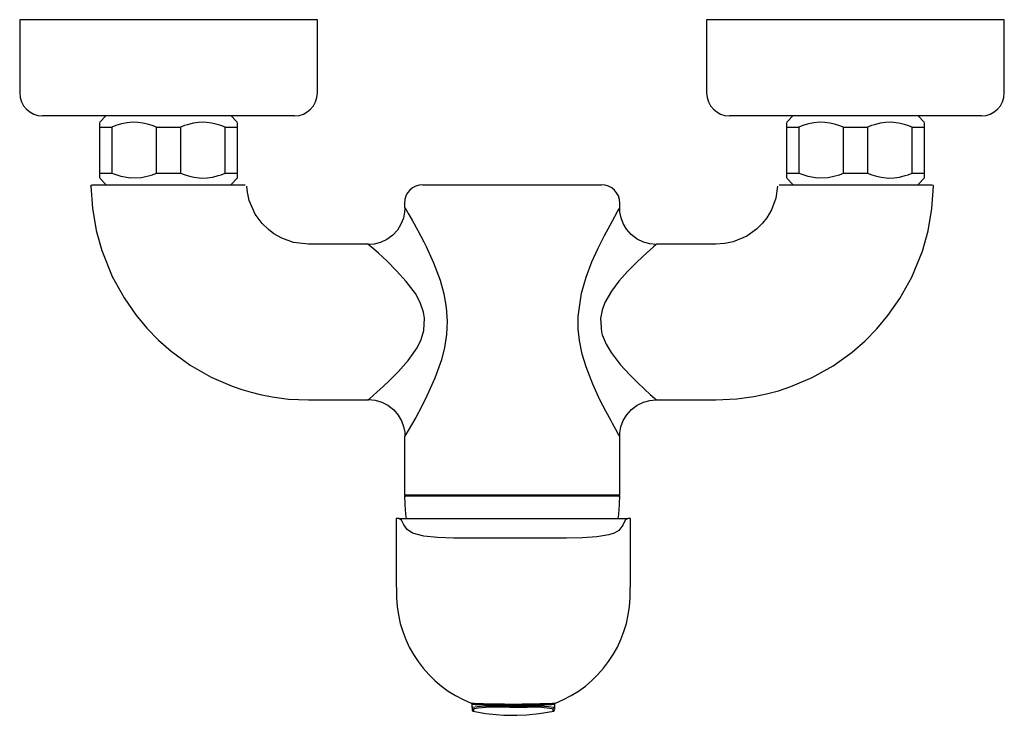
# Model space of a CAD drawing. Header units: millimetres. Extents: x -0.107 to 0.108, y -0.152 to 0.
import ezdxf

# ---------------------------------------------------------------- set-up
doc = ezdxf.new("R2010")
doc.units = ezdxf.units.MM
doc.layers.add('BLOCKS', color=3, linetype='Continuous')

msp = doc.modelspace()

# ---------------------------------------------------------------- linework, layer by layer
at = {"layer": 'BLOCKS'}
for p, q in [((-0.04249999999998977, 0), (-0.1074999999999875, 0)), ((-0.1074999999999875, 0), (-0.1074999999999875, -0.01599999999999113)), ((-0.04249999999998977, -0.01599999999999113), (-0.04249999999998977, 0)), ((0.1075000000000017, 0), (0.04250000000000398, 0)), ((0.04250000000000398, 0), (0.04250000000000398, -0.01599999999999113)), ((0.1075000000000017, -0.01599999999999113), (0.1075000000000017, 0)), ((-0.07499999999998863, -0.02100000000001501), (-0.102499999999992, -0.02100000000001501)), ((-0.08867499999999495, -0.02099999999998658), (-0.0899999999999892, -0.02241169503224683)), ((-0.04749999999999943, -0.02100000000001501), (-0.07499999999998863, -0.02100000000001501)), ((-0.05999999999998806, -0.02241169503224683), (-0.06132499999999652, -0.02099999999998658)), ((0.07500000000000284, -0.02100000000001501), (0.04750000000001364, -0.02100000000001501)), ((0.06132500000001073, -0.02099999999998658), (0.06000000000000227, -0.02241169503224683)), ((0.1025000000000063, -0.02100000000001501), (0.07500000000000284, -0.02100000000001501)), ((0.09000000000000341, -0.02241169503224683), (0.08867500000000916, -0.02099999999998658)), ((-0.0899999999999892, -0.02350000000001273), (-0.0899999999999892, -0.02242696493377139)), ((-0.0899999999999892, -0.02350000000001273), (-0.08737499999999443, -0.02350000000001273)), ((-0.0899999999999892, -0.03350000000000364), (-0.0899999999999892, -0.02350000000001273)), ((-0.08737499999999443, -0.02350000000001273), (-0.08737499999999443, -0.03350000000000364)), ((-0.07762499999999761, -0.02350000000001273), (-0.07237499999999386, -0.02350000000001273)), ((-0.07762499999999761, -0.03350000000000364), (-0.07762499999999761, -0.02350000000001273)), ((-0.07237499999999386, -0.02350000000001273), (-0.07237499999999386, -0.03350000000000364)), ((-0.06262499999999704, -0.02350000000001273), (-0.05999999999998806, -0.02350000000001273)), ((-0.06262499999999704, -0.03350000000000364), (-0.06262499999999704, -0.02350000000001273)), ((-0.05999999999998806, -0.02242155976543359), (-0.05999999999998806, -0.02350000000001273)), ((-0.05999999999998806, -0.02350000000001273), (-0.05999999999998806, -0.03350000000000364)), ((0.06000000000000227, -0.02350000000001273), (0.06000000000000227, -0.02242696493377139)), ((0.06000000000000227, -0.02350000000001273), (0.06262500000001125, -0.02350000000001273)), ((0.06000000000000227, -0.03350000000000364), (0.06000000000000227, -0.02350000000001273)), ((0.06262500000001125, -0.02350000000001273), (0.06262500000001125, -0.03350000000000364)), ((0.07237500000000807, -0.02350000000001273), (0.07762500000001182, -0.02350000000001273)), ((0.07237500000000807, -0.03350000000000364), (0.07237500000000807, -0.02350000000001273)), ((0.07762500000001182, -0.02350000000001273), (0.07762500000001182, -0.03350000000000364)), ((0.08737500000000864, -0.02350000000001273), (0.09000000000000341, -0.02350000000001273)), ((0.08737500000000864, -0.03350000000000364), (0.08737500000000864, -0.02350000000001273)), ((0.09000000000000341, -0.02242155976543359), (0.09000000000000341, -0.02350000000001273)), ((0.09000000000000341, -0.02350000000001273), (0.09000000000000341, -0.03350000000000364)), ((-0.0899999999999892, -0.03456396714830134), (-0.0899999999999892, -0.03350000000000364)), ((-0.0899999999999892, -0.03350000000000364), (-0.08737499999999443, -0.03350000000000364)), ((-0.07762499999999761, -0.03350000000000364), (-0.07237499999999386, -0.03350000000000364)), ((-0.06262499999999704, -0.03350000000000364), (-0.05999999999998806, -0.03350000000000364)), ((-0.05999999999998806, -0.03350000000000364), (-0.05999999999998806, -0.03457761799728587)), ((0.06000000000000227, -0.03456396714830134), (0.06000000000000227, -0.03350000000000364)), ((0.06000000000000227, -0.03350000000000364), (0.06262500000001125, -0.03350000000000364)), ((0.07237500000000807, -0.03350000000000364), (0.07762500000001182, -0.03350000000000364)), ((0.08737500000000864, -0.03350000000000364), (0.09000000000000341, -0.03350000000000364)), ((0.09000000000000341, -0.03350000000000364), (0.09000000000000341, -0.03457761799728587)), ((-0.09160213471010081, -0.03609192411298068), (-0.05823903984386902, -0.03609192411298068)), ((-0.0899999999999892, -0.03458830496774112), (-0.08867499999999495, -0.03600000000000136)), ((-0.06132499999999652, -0.03600000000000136), (-0.05999999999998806, -0.03458830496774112)), ((-0.01946562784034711, -0.03604983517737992), (0.01953405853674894, -0.03604983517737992)), ((0.05830778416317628, -0.03609192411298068), (0.09164269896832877, -0.03609192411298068)), ((0.06000000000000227, -0.03458830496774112), (0.06132500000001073, -0.03600000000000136)), ((0.08867500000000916, -0.03600000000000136), (0.09000000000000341, -0.03458830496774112)), ((-0.023465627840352, -0.0400498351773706), (-0.023465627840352, -0.04105794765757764)), ((0.02353437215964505, -0.04103528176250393), (0.02353437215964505, -0.0400498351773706)), ((-0.03146512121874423, -0.04904983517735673), (-0.04442282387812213, -0.04904983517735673)), ((0.03151463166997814, -0.04906542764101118), (0.03153386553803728, -0.04904983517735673)), ((0.04449156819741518, -0.04904983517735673), (0.03153386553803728, -0.04904983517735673)), ((-0.04442283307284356, -0.08304983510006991), (-0.03143848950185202, -0.08304983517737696)), ((0.03149579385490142, -0.08304983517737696), (0.04449156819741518, -0.08304983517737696)), ((0.03150246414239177, -0.08302209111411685), (0.03149579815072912, -0.08301734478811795)), ((-0.023465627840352, -0.0909992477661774), (-0.023465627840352, -0.103749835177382)), ((-0.02343596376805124, -0.09100129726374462), (-0.02343598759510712, -0.0909992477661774)), ((0.02353437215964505, -0.103749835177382), (0.02353437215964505, -0.09104492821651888)), ((-0.023465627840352, -0.103749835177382), (0.02353399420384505, -0.103749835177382)), ((0.02353437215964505, -0.1040498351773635), (-0.023465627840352, -0.1040498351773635)), ((-0.023465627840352, -0.1040498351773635), (-0.0232978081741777, -0.1072520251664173)), ((0.02336655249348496, -0.1072520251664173), (0.02353437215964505, -0.1040498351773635)), ((-0.02530314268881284, -0.1089592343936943), (-0.02530314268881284, -0.1189592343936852)), ((-0.02468339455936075, -0.1089592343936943), (-0.02530314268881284, -0.1089592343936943)), ((-0.02468339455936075, -0.1089592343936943), (0.02245861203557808, -0.1089592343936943)), ((0.02245861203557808, -0.1089592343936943), (0.02527710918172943, -0.1089592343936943)), ((0.02589685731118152, -0.1089592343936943), (0.02527710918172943, -0.1089592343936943)), ((0.02589685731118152, -0.1189592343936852), (0.02589685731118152, -0.1089592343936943)), ((-0.008687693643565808, -0.1502174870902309), (-0.008687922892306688, -0.1495607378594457)), ((-0.008687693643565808, -0.1502174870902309), (-0.00868752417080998, -0.1507029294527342)), ((0.0001121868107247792, -0.1498734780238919), (0.0001109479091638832, -0.1502177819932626)), ((0.0004836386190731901, -0.1502173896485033), (0.0001109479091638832, -0.1502177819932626)), ((0.0001146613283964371, -0.1494689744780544), (0.000112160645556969, -0.1497985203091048)), ((0.000112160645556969, -0.1497985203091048), (0.0001121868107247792, -0.1498734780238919)), ((0.0001121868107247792, -0.1498734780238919), (0.0004815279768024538, -0.1498730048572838)), ((0.0004790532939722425, -0.1494689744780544), (0.0004815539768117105, -0.1497985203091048)), ((0.0004815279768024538, -0.1498730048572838), (0.0004815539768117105, -0.1497985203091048)), ((0.0004815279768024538, -0.1498730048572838), (0.0004836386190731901, -0.1502173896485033)), ((0.00928140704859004, -0.150220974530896), (0.009281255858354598, -0.1506541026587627)), ((0.009281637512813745, -0.1495607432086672), (0.00928140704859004, -0.150220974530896))]:
    msp.add_line(p, q, dxfattribs=at)
at = {"layer": 'BLOCKS', "flags": 128}
for points in [[(-0.07762499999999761, -0.02350000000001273), (-0.07859999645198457, -0.0231163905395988), (-0.0795985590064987, -0.0228054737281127), (-0.08062959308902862, -0.02257650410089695), (-0.08167993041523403, -0.02244350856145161), (-0.08286831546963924, -0.02241811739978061), (-0.08406451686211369, -0.02252718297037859), (-0.08527925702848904, -0.02277336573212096), (-0.08648015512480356, -0.02314501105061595), (-0.08737499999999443, -0.02350000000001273)], [(-0.06262499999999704, -0.02350000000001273), (-0.063599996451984, -0.0231163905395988), (-0.06459460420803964, -0.02280653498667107), (-0.06560616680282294, -0.02258063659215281), (-0.06667993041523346, -0.02244350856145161), (-0.06727315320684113, -0.02241413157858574), (-0.0684612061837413, -0.0224553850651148), (-0.06905190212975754, -0.02252533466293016), (-0.06964042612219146, -0.02262718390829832), (-0.07085524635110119, -0.02293616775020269), (-0.07148015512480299, -0.02314501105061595), (-0.07237499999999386, -0.02350000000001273)], [(0.07237500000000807, -0.02349999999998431), (0.07140000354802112, -0.0231163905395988), (0.07040144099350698, -0.0228054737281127), (0.06937040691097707, -0.02257650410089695), (0.06832006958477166, -0.02244350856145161), (0.06713168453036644, -0.02241811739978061), (0.06593548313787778, -0.02252718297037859), (0.06472074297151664, -0.02277336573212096), (0.06351984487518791, -0.02314501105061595), (0.06262500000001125, -0.02349999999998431)], [(0.08737500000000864, -0.02349999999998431), (0.08640000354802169, -0.0231163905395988), (0.08540539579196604, -0.02280653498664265), (0.08439383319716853, -0.02258063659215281), (0.08332006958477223, -0.02244350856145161), (0.08272684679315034, -0.02241413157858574), (0.08153879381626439, -0.0224553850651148), (0.08094809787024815, -0.02252533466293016), (0.08035957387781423, -0.02262718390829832), (0.0791447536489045, -0.02293616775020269), (0.07851984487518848, -0.02314501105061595), (0.07762500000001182, -0.02349999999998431)], [(-0.08737499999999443, -0.03350000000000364), (-0.08540144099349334, -0.03419452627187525), (-0.08332006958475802, -0.03455649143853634), (-0.08093548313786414, -0.03447281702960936), (-0.07851984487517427, -0.03385498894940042), (-0.07762499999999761, -0.03350000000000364)], [(-0.07237499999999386, -0.03350000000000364), (-0.07140000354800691, -0.03388360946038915), (-0.07040539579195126, -0.0341934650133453), (-0.06939383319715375, -0.03441936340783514), (-0.06832006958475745, -0.03455649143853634), (-0.06772684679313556, -0.03458586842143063), (-0.06653879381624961, -0.03454461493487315), (-0.06594809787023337, -0.03447466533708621), (-0.06535957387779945, -0.03437281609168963), (-0.06414475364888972, -0.03406383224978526), (-0.0635198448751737, -0.033854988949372), (-0.06262499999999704, -0.03350000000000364)], [(0.06262500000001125, -0.03350000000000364), (0.06459855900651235, -0.03419452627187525), (0.06667993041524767, -0.03455649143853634), (0.06906451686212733, -0.03447281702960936), (0.0714801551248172, -0.033854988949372), (0.07237500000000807, -0.03350000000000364)], [(0.07762500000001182, -0.03350000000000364), (0.07859999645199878, -0.03388360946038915), (0.07959460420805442, -0.0341934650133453), (0.08060616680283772, -0.03441936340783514), (0.08167993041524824, -0.03455649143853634), (0.08227315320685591, -0.03458586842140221), (0.08346120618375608, -0.03454461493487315), (0.08405190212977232, -0.03447466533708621), (0.08464042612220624, -0.03437281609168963), (0.08585524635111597, -0.03406383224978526), (0.08648015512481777, -0.033854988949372), (0.08737500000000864, -0.03350000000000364)], [(-0.0919568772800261, -0.03639718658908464), (-0.09195199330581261, -0.03633775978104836), (-0.09193545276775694, -0.03628047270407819), (-0.09190790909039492, -0.0362275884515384), (-0.09187045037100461, -0.03618119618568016), (-0.09182455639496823, -0.03614312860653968), (-0.09177204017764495, -0.03611488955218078), (-0.09171497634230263, -0.03609759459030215), (-0.09165691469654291, -0.03609192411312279)], [(-0.09193438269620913, -0.03639587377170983), (-0.09162695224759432, -0.04120207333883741), (-0.09079359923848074, -0.04603125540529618), (-0.08958104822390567, -0.05040729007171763), (-0.08729000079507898, -0.05609796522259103), (-0.0847205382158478, -0.06076298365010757), (-0.08214377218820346, -0.06447259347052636), (-0.07974308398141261, -0.0673567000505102), (-0.07720592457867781, -0.06996285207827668), (-0.07440161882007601, -0.07242837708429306), (-0.07025146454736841, -0.07544083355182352), (-0.06565726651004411, -0.07806014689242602), (-0.06110965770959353, -0.08003801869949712), (-0.05897455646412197, -0.08077944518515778), (-0.0569483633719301, -0.0813800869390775), (-0.05498028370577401, -0.08187128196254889), (-0.05235019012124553, -0.08239076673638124), (-0.04883225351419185, -0.0828486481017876), (-0.04442282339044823, -0.08304983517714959)], [(-0.04442282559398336, -0.04904983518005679), (-0.04771875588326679, -0.04865187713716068), (-0.0502411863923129, -0.04775163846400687), (-0.05200970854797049, -0.04674464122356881), (-0.05319641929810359, -0.04584580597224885), (-0.05455667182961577, -0.04451648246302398), (-0.0560669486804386, -0.04245162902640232), (-0.05736925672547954, -0.0395143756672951), (-0.05779101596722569, -0.03770710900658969), (-0.05790572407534, -0.03637026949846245)], [(0.04449156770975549, -0.08304983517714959), (0.04908595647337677, -0.08283120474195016), (0.05277627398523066, -0.08232920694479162), (0.05559326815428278, -0.08174436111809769), (0.05821457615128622, -0.08103697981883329), (0.0609139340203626, -0.08013607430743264), (0.06553842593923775, -0.07815314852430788), (0.07011353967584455, -0.07557367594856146), (0.07427470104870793, -0.07258635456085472), (0.07710132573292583, -0.0701269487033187), (0.07967003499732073, -0.06751327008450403), (0.0820893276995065, -0.0646323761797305), (0.08468617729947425, -0.06092686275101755), (0.08728515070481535, -0.05625065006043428), (0.08960915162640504, -0.05053013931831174), (0.09084155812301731, -0.04612271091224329), (0.09168959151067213, -0.04125278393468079), (0.09200293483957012, -0.03639614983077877)], [(0.05794221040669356, -0.03636417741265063), (0.05758886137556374, -0.03898509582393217), (0.05665376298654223, -0.04149492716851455), (0.05562237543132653, -0.04324939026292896), (0.05470721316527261, -0.04442356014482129), (0.05335923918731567, -0.0457652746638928), (0.05127379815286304, -0.04724679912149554), (0.04831901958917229, -0.04850829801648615), (0.0465062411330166, -0.04890499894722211), (0.04449156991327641, -0.04904983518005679)], [(-0.02341745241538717, -0.04120349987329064), (-0.02344389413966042, -0.04200954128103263), (-0.02371324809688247, -0.04335252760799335), (-0.02424013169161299, -0.04469519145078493), (-0.02502305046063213, -0.045952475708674), (-0.02603870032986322, -0.04705682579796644), (-0.027358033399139, -0.0480207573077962), (-0.02873061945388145, -0.04865686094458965), (-0.03009614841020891, -0.04900704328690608), (-0.03141314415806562, -0.04911278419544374), (-0.03149118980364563, -0.04910652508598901)], [(-0.02346524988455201, -0.04104983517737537), (-0.02313989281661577, -0.04156525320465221), (-0.02254671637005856, -0.04255750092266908), (-0.02173426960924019, -0.04395723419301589), (-0.0205501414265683, -0.04607947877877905), (-0.01925370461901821, -0.04854391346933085), (-0.01875616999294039, -0.04954084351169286), (-0.0171400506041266, -0.05307264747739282), (-0.01570548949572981, -0.05691302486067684), (-0.01489179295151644, -0.05984331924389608), (-0.01435097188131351, -0.0628843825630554), (-0.01416005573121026, -0.06582445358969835), (-0.01430022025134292, -0.068768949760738), (-0.01474013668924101, -0.07156472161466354), (-0.01542332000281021, -0.07427444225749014), (-0.0168403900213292, -0.07830098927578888), (-0.01848886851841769, -0.08200859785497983), (-0.01978395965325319, -0.08458492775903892), (-0.02102420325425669, -0.08688240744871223), (-0.0219200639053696, -0.08846637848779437), (-0.02266614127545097, -0.08974410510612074), (-0.0231704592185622, -0.09058477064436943), (-0.02343585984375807, -0.09101023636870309), (-0.02343596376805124, -0.09100129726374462)], [(0.02351950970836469, -0.09102131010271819), (0.02342861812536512, -0.09084895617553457), (0.02333860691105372, -0.09068859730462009), (0.02321865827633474, -0.09047674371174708), (0.02267557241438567, -0.08952060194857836), (0.02193598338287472, -0.08820351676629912), (0.0216203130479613, -0.08763310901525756), (0.02045621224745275, -0.08547241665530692), (0.01920245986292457, -0.08300798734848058), (0.01762407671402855, -0.07958278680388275), (0.01618974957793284, -0.07585163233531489), (0.01535303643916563, -0.07303444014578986), (0.01475180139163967, -0.07010453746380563), (0.01447846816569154, -0.06749032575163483), (0.01446440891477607, -0.06485350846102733), (0.01518977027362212, -0.0597336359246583), (0.0162003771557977, -0.05621595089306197), (0.01746171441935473, -0.05290298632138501), (0.01882167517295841, -0.04987726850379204), (0.02019925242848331, -0.04711915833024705), (0.02141047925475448, -0.04484892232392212), (0.022449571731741, -0.0429791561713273), (0.02306460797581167, -0.04189373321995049), (0.02344168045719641, -0.0412272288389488), (0.02353399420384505, -0.04104983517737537)], [(0.03151450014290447, -0.04906697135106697), (0.03011664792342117, -0.04894712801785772), (0.02869563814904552, -0.04855832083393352), (0.02734984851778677, -0.04790329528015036), (0.02602394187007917, -0.04689320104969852), (0.02500940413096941, -0.0457340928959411), (0.02428194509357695, -0.04450088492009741), (0.02381024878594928, -0.04324555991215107), (0.02356435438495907, -0.04201269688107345), (0.02352032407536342, -0.04103001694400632)], [(-0.03144419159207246, -0.08303273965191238), (-0.03145459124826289, -0.0830431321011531), (-0.03142827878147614, -0.08302290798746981), (-0.03107928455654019, -0.08273412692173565), (-0.03040844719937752, -0.08216193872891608), (-0.0294179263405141, -0.08129661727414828), (-0.02821816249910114, -0.0802159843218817), (-0.02657787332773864, -0.07867051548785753), (-0.02482957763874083, -0.07690179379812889), (-0.02268094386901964, -0.07445887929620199), (-0.02072835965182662, -0.07164256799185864), (-0.01983244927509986, -0.06984563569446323), (-0.01922518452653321, -0.06789883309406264), (-0.01907486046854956, -0.06518593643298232), (-0.01929311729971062, -0.06389732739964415), (-0.02004129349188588, -0.06177403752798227), (-0.02110597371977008, -0.05983680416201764), (-0.02307652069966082, -0.05715815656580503), (-0.02518702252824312, -0.05482372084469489), (-0.02728775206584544, -0.05274854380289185), (-0.02916610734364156, -0.05102686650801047), (-0.03025181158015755, -0.05007292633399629), (-0.03103816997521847, -0.04940031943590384), (-0.03146512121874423, -0.04904983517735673)], [(0.03153386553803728, -0.04904983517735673), (0.03140473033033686, -0.04917046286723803), (0.03089417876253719, -0.04962264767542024), (0.03006279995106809, -0.05036177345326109), (0.02867277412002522, -0.05162433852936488), (0.02703425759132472, -0.05317697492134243), (0.0252103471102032, -0.0550219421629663), (0.02335583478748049, -0.0571099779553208), (0.02170522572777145, -0.05929242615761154), (0.02030515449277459, -0.06175481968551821), (0.01967453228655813, -0.06344493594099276), (0.01933144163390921, -0.06523633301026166), (0.01956140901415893, -0.06823667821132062), (0.0197172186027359, -0.0688070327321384), (0.02054961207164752, -0.0708522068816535), (0.02164771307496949, -0.07271505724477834), (0.02362111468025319, -0.0753126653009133), (0.02569442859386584, -0.0775813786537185), (0.02739362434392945, -0.0792708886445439), (0.028945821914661, -0.08072646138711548), (0.03020143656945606, -0.0818619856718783), (0.03110152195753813, -0.08266013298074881), (0.0312642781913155, -0.08280419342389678), (0.03151849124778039, -0.08303350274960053), (0.03150246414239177, -0.08302209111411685)], [(-0.03144757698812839, -0.08298737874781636), (-0.03130506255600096, -0.08297668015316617), (-0.02987493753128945, -0.08311968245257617), (-0.02845500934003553, -0.08353129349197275), (-0.02711741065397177, -0.08420825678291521), (-0.02582247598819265, -0.08522456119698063), (-0.02483323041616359, -0.08638255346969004), (-0.02412512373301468, -0.0876110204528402), (-0.0236682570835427, -0.08885867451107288), (-0.02343313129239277, -0.09008145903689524), (-0.02339693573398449, -0.09099975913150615)], [(0.02353488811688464, -0.09102155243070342), (0.02354842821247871, -0.09026181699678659), (0.023796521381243, -0.08891249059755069), (0.02430208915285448, -0.08756122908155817), (0.02506503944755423, -0.08629149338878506), (0.02606309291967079, -0.08517111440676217), (0.02736616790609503, -0.08418687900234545), (0.0287277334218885, -0.0835291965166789), (0.03008692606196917, -0.08315723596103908), (0.03140159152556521, -0.08303029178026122), (0.03150152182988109, -0.08303667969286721)], [(0.0235317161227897, -0.09104492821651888), (0.02353285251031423, -0.09104661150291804), (0.02351950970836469, -0.09102131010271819)], [(-0.02362449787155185, -0.1103128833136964), (-0.02415846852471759, -0.1093431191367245), (-0.02468339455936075, -0.1089592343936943)], [(0.02527710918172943, -0.1089592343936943), (0.02480941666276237, -0.1092713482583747), (0.02428533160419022, -0.1101591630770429), (0.02421821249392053, -0.1103128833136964)], [(0.02421821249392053, -0.1103128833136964), (0.0241748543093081, -0.1104119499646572), (0.02333632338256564, -0.1115570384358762), (0.02232364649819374, -0.1121764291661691), (0.02112289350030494, -0.1125454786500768), (0.01850434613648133, -0.1129469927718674), (0.01541805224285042, -0.113147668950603), (0.0118965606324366, -0.1132343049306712), (0.00807382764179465, -0.1132594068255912), (0.003887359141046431, -0.1132635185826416), (-0.0003994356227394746, -0.1132625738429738), (-0.004685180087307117, -0.1132635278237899), (-0.008830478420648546, -0.1132544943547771), (-0.01271515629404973, -0.1132109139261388), (-0.01623141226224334, -0.1130777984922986), (-0.01925758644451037, -0.1128034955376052), (-0.02172004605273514, -0.1121811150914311), (-0.02292447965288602, -0.1113851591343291), (-0.02362449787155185, -0.1103128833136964)], [(-0.008890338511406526, -0.1492427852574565), (-0.008869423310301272, -0.1492509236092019), (-0.008708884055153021, -0.1492712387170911), (-0.008283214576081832, -0.1493002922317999), (-0.007230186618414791, -0.1493437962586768), (-0.006222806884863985, -0.1493732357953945), (-0.005324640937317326, -0.1493942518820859), (-0.004328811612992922, -0.1494138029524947), (-0.003337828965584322, -0.149430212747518), (-0.001612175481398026, -0.1494528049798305), (0.0001146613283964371, -0.1494689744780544)], [(0.000112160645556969, -0.1497985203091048), (-0.001434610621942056, -0.1497835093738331), (-0.003041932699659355, -0.1497621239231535), (-0.004634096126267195, -0.1497343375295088), (-0.00514521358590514, -0.1497236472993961), (-0.005639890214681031, -0.1497122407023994), (-0.006113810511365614, -0.1497001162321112), (-0.007035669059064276, -0.149671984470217), (-0.008018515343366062, -0.1496305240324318), (-0.008567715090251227, -0.1495895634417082), (-0.008687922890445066, -0.1495607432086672)], [(-0.008687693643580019, -0.1502174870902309), (-0.008566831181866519, -0.1501693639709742), (-0.007623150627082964, -0.1500096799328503), (-0.005815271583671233, -0.1498558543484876), (-0.003344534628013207, -0.1498400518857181), (-0.0004933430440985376, -0.149870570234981), (0.0001121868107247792, -0.1498734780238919)], [(-0.008687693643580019, -0.1502174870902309), (-0.008682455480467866, -0.1502776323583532), (-0.008666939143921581, -0.1503359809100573), (-0.008641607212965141, -0.1503907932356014), (-0.008607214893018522, -0.1504404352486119), (-0.00856478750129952, -0.1504834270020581), (-0.008515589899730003, -0.1505184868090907), (-0.00846108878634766, -0.1505445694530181), (-0.008402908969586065, -0.1505608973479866)], [(0.0001109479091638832, -0.1502177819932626), (-0.0004758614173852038, -0.1502146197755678), (-0.00323942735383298, -0.1501823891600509), (-0.005623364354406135, -0.1501973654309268), (-0.007353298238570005, -0.1503540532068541), (-0.008274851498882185, -0.1505146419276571), (-0.008402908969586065, -0.1505608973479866)], [(0.0004790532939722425, -0.1494689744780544), (0.002199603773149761, -0.1494528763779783), (0.003934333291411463, -0.1494301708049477), (0.004674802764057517, -0.149418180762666), (0.005418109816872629, -0.1494045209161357), (0.006151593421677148, -0.1493891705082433), (0.006860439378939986, -0.149372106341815), (0.007818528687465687, -0.1493439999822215), (0.008815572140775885, -0.1493035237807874), (0.009384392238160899, -0.1492626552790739), (0.009469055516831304, -0.1492429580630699)], [(0.0004815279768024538, -0.1498730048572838), (0.003394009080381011, -0.1498502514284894), (0.00597827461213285, -0.1498391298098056), (0.007929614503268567, -0.1500207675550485), (0.009051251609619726, -0.1501381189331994), (0.00928140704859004, -0.150220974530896)], [(0.009281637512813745, -0.1495607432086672), (0.009161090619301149, -0.1495896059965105), (0.008609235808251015, -0.1496306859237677), (0.008131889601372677, -0.1496530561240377), (0.00762621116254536, -0.1496720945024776), (0.007138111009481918, -0.1496878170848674), (0.00670308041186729, -0.1497002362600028), (0.005224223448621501, -0.149734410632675), (0.003633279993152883, -0.1497621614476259), (0.002027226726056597, -0.1497835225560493), (0.0004815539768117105, -0.1497985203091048)], [(0.00899732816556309, -0.1505641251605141), (0.008762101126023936, -0.1504831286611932), (0.007683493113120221, -0.1503633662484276), (0.005799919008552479, -0.1501807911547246), (0.003302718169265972, -0.1501929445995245), (0.0009664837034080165, -0.1502139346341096), (0.0004836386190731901, -0.1502173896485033)], [(0.00928140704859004, -0.150220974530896), (0.009276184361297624, -0.1502810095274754), (0.009260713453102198, -0.1503392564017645), (0.009235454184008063, -0.1503939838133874), (0.009201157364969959, -0.1504435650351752), (0.009158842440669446, -0.1504865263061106), (0.009109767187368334, -0.150521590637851), (0.00905539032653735, -0.150547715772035), (0.00899732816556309, -0.1505641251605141)], [(0.009375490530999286, -0.1493284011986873), (0.009413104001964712, -0.1492894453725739), (0.009452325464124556, -0.1492628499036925), (0.009473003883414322, -0.149252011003), (0.009494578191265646, -0.1492427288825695)], [(-0.008535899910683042, -0.151018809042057), (-0.005738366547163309, -0.1515085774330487), (-0.003486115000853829, -0.1517688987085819), (-0.001779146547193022, -0.1518883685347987), (-0.0005310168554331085, -0.151932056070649), (0.001067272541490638, -0.1519336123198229), (0.003214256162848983, -0.1518407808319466), (0.005909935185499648, -0.1515718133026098), (0.00915431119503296, -0.1510165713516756)], [(-0.008402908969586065, -0.1505608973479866), (-0.008409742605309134, -0.1506429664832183), (-0.008412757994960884, -0.1507157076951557), (-0.008413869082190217, -0.1507598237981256), (-0.008414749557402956, -0.150903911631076), (-0.008409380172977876, -0.1510412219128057), (-0.008408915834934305, -0.1510091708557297)], [(0.009004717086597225, -0.1509682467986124), (0.009005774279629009, -0.1509959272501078), (0.009013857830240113, -0.1507799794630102), (0.009012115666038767, -0.1506967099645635), (0.009010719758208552, -0.1506734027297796), (0.009005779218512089, -0.1506228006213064), (0.00899732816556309, -0.1505641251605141)]]:
    msp.add_lwpolyline(points, dxfattribs=at)
at = {"layer": 'BLOCKS'}
for centre, radius, start, end in [((-0.102499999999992, -0.01599999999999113), 0.005, 180, 270), ((-0.04749999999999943, -0.01599999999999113), 0.005, 270, 0), ((0.04750000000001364, -0.01599999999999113), 0.005, 180, 270), ((0.1025000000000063, -0.01599999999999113), 0.005, 270, 0), ((-0.01946562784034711, -0.0400498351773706), 0.003999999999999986, 90, 180), ((0.01953437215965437, -0.0400498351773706), 0.004000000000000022, 0, 90), ((0.09172567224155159, -0.03639192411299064), 0.0003000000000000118, 359.1372776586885, 90.00000299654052), ((-0.02316562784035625, -0.103749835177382), 0.0003000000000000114, 180, 270), ((0.0232343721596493, -0.103749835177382), 0.0003000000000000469, 270, 0), ((-0.009711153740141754, -0.1065399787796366), 0.01360530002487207, 183.0000000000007, 190.2426404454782), ((0.00977989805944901, -0.1065399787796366), 0.01360530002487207, 349.757359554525, 356.9999999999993), ((0.2124689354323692, -0.1189592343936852), 0.2377720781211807, 180, 181.754609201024), ((-0.2118752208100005, -0.1189592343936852), 0.2377720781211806, 358.2453907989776, 0), ((0.0002968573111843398, -0.1254587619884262), 0.0255004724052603, 181.7546092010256, 248.8752724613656), ((0.0002968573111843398, -0.1254587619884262), 0.02550047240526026, 291.0842634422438, 358.2453907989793), ((-0.009037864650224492, -0.1495608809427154), 0.0003499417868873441, 0.02255112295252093, 68.83834976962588), ((0.0002968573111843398, -0.1254587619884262), 0.02434045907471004, 269.5652324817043, 270.4347675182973), ((0.0002968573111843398, -0.1254587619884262), 0.02401090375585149, 269.5652324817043, 270.4347675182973), ((0.009631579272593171, -0.1495608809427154), 0.0003499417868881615, 111.1616502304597, 179.977448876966), ((-0.008337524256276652, -0.1507026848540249), 0.0003500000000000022, 180.0400413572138, 256.8537916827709), ((0.008931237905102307, -0.1507054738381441), 0.0003500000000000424, 284.3018506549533, 359.8565023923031)]:
    msp.add_arc(centre, radius, start, end, dxfattribs=at)

doc.saveas('drawing.dxf')
